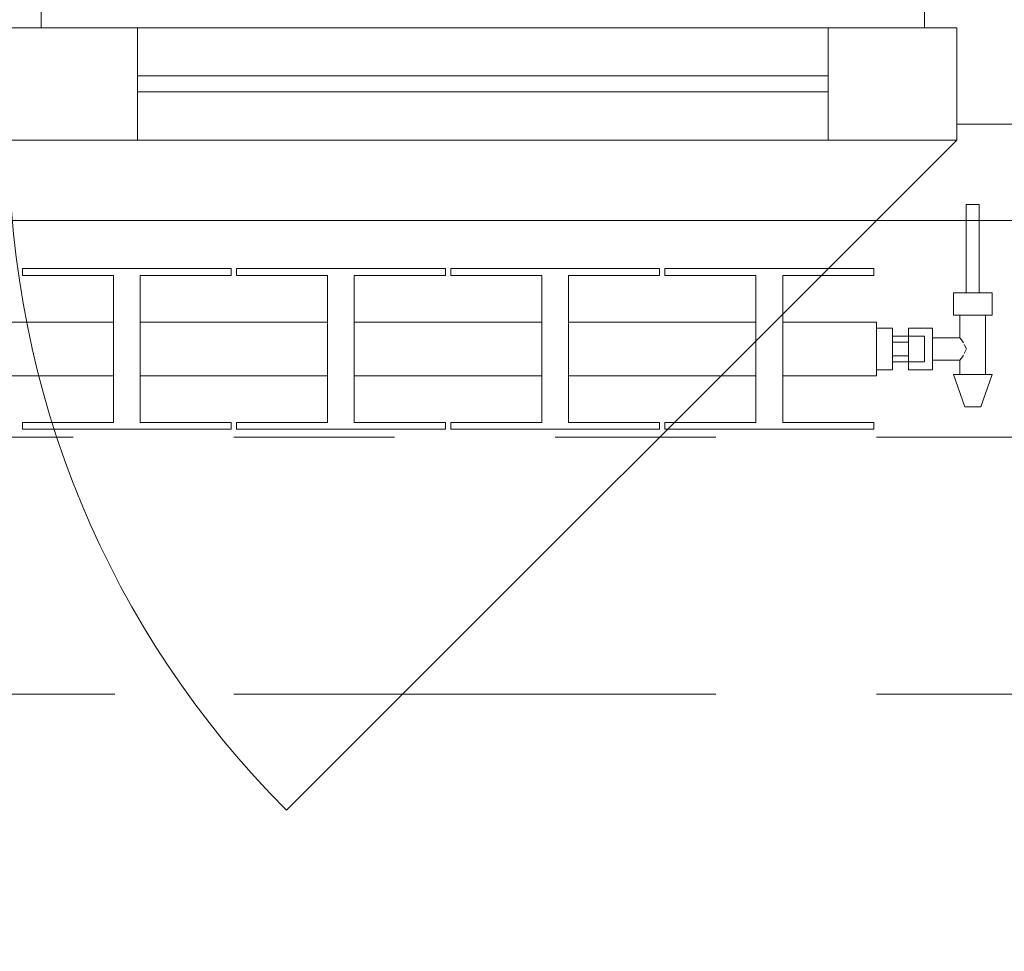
# Model space of a CAD drawing. Header units: metres. Extents: x -3.6 to 84.5, y -11 to 16.8.
# Tile 92 of 256: x 2.847 to 3.46, y 12.99 to 13.57. Entities that reach past the tile are written whole.
import ezdxf

# ---------------------------------------------------------------- set-up
doc = ezdxf.new("R2010")
doc.units = ezdxf.units.M
doc.header["$MEASUREMENT"] = 0
for name, pattern in [('Achse', [0.2, 0.1, -0.05, 0, -0.05]), ('Strichlinie doppelt', [0.546806, 0.264583, -0.105833, 0.070556, -0.105833]), ('Strichlinie eng', [0.115, 0.075, -0.04]), ('Untersicht', [0.1, 0.075, -0.025]), ('Wipeout_Contour', [1, 0, -1])]:
    doc.linetypes.add(name, pattern=pattern)
for name, color, linetype in [('152 - Bemaßung_ Beschriftung.Ausbau', 7, 'Continuous'), ('451 - Universal.Achsen Raster', 7, 'Continuous'), ('604 - Struktur.Wand Aussen', 7, 'Continuous'), ('608 - Struktur.Träger', 7, 'Continuous'), ('650 - Abdeckung.Fußboden Aufbau', 7, 'Continuous'), ('801 - HKLSE.Heizung_ Klima_ Lüftung', 7, 'Continuous')]:
    doc.layers.add(name, color=color, linetype=linetype)
doc.styles.add('ERSTELLTER_STIL_2', font='txt')
doc.dimstyles.new('ERSTELLTER_STIL__1', dxfattribs={"dimtxt": 0.1, "dimasz": 0.0532, "dimexe": 0.18, "dimexo": 0.0625, "dimgap": 0, "dimtad": 1, "dimzin": 0, "dimdsep": 46, "dimtxsty": 'ERSTELLTER_STIL_2', "dimblk": 'ARROWHEAD_2', "dimblk1": 'ARROWHEAD_2', "dimblk2": 'ARROWHEAD_2', "dimcen": 0.09, "dimse1": 1, "dimse2": 1, "dimclrd": 7, "dimclre": 7, "dimclrt": 7, "dimazin": 0, "dimtfac": 1, "dimtdec": 4, "dimtmove": 0, "dimatfit": 3, "dimfxl": 1, "dimtolj": 1, "dimtzin": 0, "dimarcsym": 0})
doc.dimstyles.new('ERSTELLTER_STIL__3', dxfattribs={"dimtxt": 0.1, "dimasz": 0.0532, "dimexe": 0.18, "dimexo": 0.0625, "dimgap": 0, "dimtad": 1, "dimtih": 1, "dimtoh": 1, "dimzin": 0, "dimdsep": 46, "dimtxsty": 'ERSTELLTER_STIL_2', "dimblk": 'ARROWHEAD_2', "dimblk1": 'ARROWHEAD_2', "dimblk2": 'ARROWHEAD_2', "dimcen": 0.09, "dimse1": 1, "dimse2": 1, "dimclrd": 7, "dimclre": 7, "dimclrt": 7, "dimazin": 0, "dimtfac": 1, "dimtdec": 4, "dimtmove": 0, "dimatfit": 3, "dimfxl": 1, "dimtolj": 1, "dimtzin": 0, "dimarcsym": 0})

# ---------------------------------------------------------------- blocks, each defined once
blk = doc.blocks.new('*D363')
at = {"layer": '152 - Bemaßung_ Beschriftung.Ausbau', "color": 7, "linetype": 'Continuous', "lineweight": 5}
for p, q in [((0.225, 15.3025), (0.225, 15.4075)), ((7.67, 15.3025), (7.67, 15.4075)), ((0.24521, 15.39), (0.20479, 15.32)), ((7.69021, 15.39), (7.64979, 15.32)), ((-0.015, 15.355), (0.225, 15.355)), ((0.225, 15.355), (7.67, 15.355)), ((7.67, 15.355), (7.8, 15.355))]:
    blk.add_line(p, q, dxfattribs=at)
at = {"layer": '152 - Bemaßung_ Beschriftung.Ausbau', "color": 7, "lineweight": 5, "char_height": 0.1, "attachment_point": 7, "style": 'ERSTELLTER_STIL_2'}
for s, insert in [('\\A1;{\\pql;\\fArial|b0|i0|c0|p38;7,44\\fArial|b0|i0|c0|p38;\\A1{\\H.66x;\\S5^  ;}}', (3.71354, 15.35559)), ('\\A1;{\\pql;\\fArial|b0|i0|c0|p38;13}', (7.498, 15.375))]:
    blk.add_mtext(s, dxfattribs=dict(at, insert=insert))
blk = doc.blocks.new('ARROWHEAD_2')
at = {"color": 0, "linetype": 'Continuous', "lineweight": 0}
for p, q in [((-0.378, -0.655), (0.378, 0.655)), ((0, 0), (-1, 0))]:
    blk.add_line(p, q, dxfattribs=at)
blk = doc.blocks.new('*D399')
at = {"layer": '152 - Bemaßung_ Beschriftung.Ausbau', "color": 7, "linetype": 'Continuous', "lineweight": 5}
for p, q in [((0.67999, 15.8025), (0.67999, 15.9075)), ((3.97999, 15.8025), (3.97999, 15.9075)), ((0.7002, 15.89), (0.65978, 15.82)), ((4.0002, 15.89), (3.95978, 15.82)), ((0.37999, 15.855), (0.67999, 15.855)), ((0.67999, 15.855), (3.97999, 15.855)), ((3.97999, 15.855), (4.27999, 15.855))]:
    blk.add_line(p, q, dxfattribs=at)
at = {"layer": '152 - Bemaßung_ Beschriftung.Ausbau', "color": 7, "lineweight": 5, "insert": (2.19696, 15.875), "char_height": 0.1, "attachment_point": 7, "style": 'ERSTELLTER_STIL_2'}
blk.add_mtext('\\A1;{\\pql;\\fArial|b0|i0|c0|p38;3,30}', dxfattribs=at)
blk = doc.blocks.new('*D476')
at = {"layer": '152 - Bemaßung_ Beschriftung.Ausbau', "color": 7, "linetype": 'Continuous', "lineweight": 5}
for p, q in [((-2.175, 13.455), (-2.175, 13.695)), ((-2.21, 13.47521), (-2.14, 13.43479)), ((-2.14, 13.42978), (-2.21, 13.47019)), ((-2.1225, 13.455), (-2.2275, 13.455)), ((-2.175, 13.44998), (-2.175, 13.455))]:
    blk.add_line(p, q, dxfattribs=at)
blk = doc.blocks.new('*D477')
at = {"layer": '152 - Bemaßung_ Beschriftung.Ausbau', "color": 7, "linetype": 'Continuous', "lineweight": 5}
for p, q in [((-2.175, 13.695), (-2.175, 13.845)), ((-2.21, 13.71521), (-2.14, 13.67479)), ((-2.1225, 13.695), (-2.2275, 13.695)), ((-2.175, 13.455), (-2.175, 13.695)), ((-2.21, 13.47521), (-2.14, 13.43479)), ((-2.14, 13.42978), (-2.21, 13.47019))]:
    blk.add_line(p, q, dxfattribs=at)
at = {"layer": '152 - Bemaßung_ Beschriftung.Ausbau', "color": 7, "lineweight": 5, "insert": (-2.195, 13.49911), "char_height": 0.1, "attachment_point": 7, "rotation": 90, "style": 'ERSTELLTER_STIL_2'}
blk.add_mtext('\\A1;{\\pql;\\fArial|b0|i0|c0|p38;24}', dxfattribs=at)
blk = doc.blocks.new('*D648')
at = {"layer": '152 - Bemaßung_ Beschriftung.Ausbau', "color": 7, "linetype": 'Continuous', "lineweight": 5}
for p, q in [((-1.675, 13.455), (-1.675, 13.695)), ((-1.71, 13.47521), (-1.64, 13.43479)), ((-1.6225, 13.455), (-1.7275, 13.455)), ((-1.675, 0.245), (-1.675, 13.455)), ((-1.71, 0.26521), (-1.64, 0.22479)), ((-1.6225, 0.245), (-1.7275, 0.245)), ((-1.675, 0.005), (-1.675, 0.245))]:
    blk.add_line(p, q, dxfattribs=at)
at = {"layer": '152 - Bemaßung_ Beschriftung.Ausbau', "color": 7, "lineweight": 5, "insert": (-1.695, 6.67903), "char_height": 0.1, "attachment_point": 7, "rotation": 90, "style": 'ERSTELLTER_STIL_2'}
blk.add_mtext('\\A1;{\\pql;\\fArial|b0|i0|c0|p38;13,21}', dxfattribs=at)
blk = doc.blocks.new('*D649')
at = {"layer": '152 - Bemaßung_ Beschriftung.Ausbau', "color": 7, "linetype": 'Continuous', "lineweight": 5}
for p, q in [((-1.675, 13.695), (-1.675, 13.845)), ((-1.71, 13.71521), (-1.64, 13.67479)), ((-1.6225, 13.695), (-1.7275, 13.695)), ((-1.675, 13.455), (-1.675, 13.695)), ((-1.71, 13.47521), (-1.64, 13.43479))]:
    blk.add_line(p, q, dxfattribs=at)
at = {"layer": '152 - Bemaßung_ Beschriftung.Ausbau', "color": 7, "lineweight": 5, "insert": (-1.695, 13.49911), "char_height": 0.1, "attachment_point": 7, "rotation": 90, "style": 'ERSTELLTER_STIL_2'}
blk.add_mtext('\\A1;{\\pql;\\fArial|b0|i0|c0|p38;24}', dxfattribs=at)

msp = doc.modelspace()

# ---------------------------------------------------------------- linework, layer by layer
at = {"layer": '451 - Universal.Achsen Raster', "color": 160, "linetype": 'Strichlinie doppelt', "lineweight": 9, "true_color": 0x3232ff}
msp.add_line((64.93502, 13.14998), (-3.175, 13.14998), dxfattribs=at)
at = {"layer": '604 - Struktur.Wand Aussen', "color": 7, "linetype": 'Continuous', "lineweight": 9}
for p, q in [((2.86, 13.575), (2.86, 13.565)), ((3.41, 13.565), (3.41, 13.575)), ((2.86, 13.565), (2.84, 13.565)), ((2.84, 13.565), (2.92, 13.565)), ((2.92, 13.565), (3.35, 13.565)), ((2.92, 13.565), (2.92, 13.495)), ((3.35, 13.495), (3.35, 13.565)), ((3.35, 13.565), (3.43, 13.565)), ((3.43, 13.565), (3.41, 13.565)), ((3.43, 13.505), (3.43, 13.565)), ((3.43, 13.565), (3.43, 13.495)), ((2.92, 13.535), (3.35, 13.535)), ((3.35, 13.525), (2.92, 13.525)), ((3.52, 13.505), (3.43, 13.505)), ((2.92, 13.495), (2.84, 13.495)), ((3.35, 13.495), (2.92, 13.495)), ((3.43, 13.495), (3.35, 13.495))]:
    msp.add_line(p, q, dxfattribs=at)
at = {"layer": '608 - Struktur.Träger', "color": 7, "linetype": 'Untersicht', "lineweight": 13}
msp.add_line((0.37999, 13.30998), (11.47999, 13.30998), dxfattribs=at)
at = {"layer": '608 - Struktur.Träger', "color": 7, "linetype": 'Achse', "lineweight": 9}
msp.add_line((0.37999, 13.14998), (11.47999, 13.14998), dxfattribs=at)
at = {"layer": '650 - Abdeckung.Fußboden Aufbau', "color": 7, "linetype": 'Continuous', "lineweight": 13, "flags": 128}
msp.add_lwpolyline([(7.67, 12.98998), (7.56999, 12.98998), (7.56999, 13.445), (4.28999, 13.445), (4.28999, 12.98998), (3.97015, 12.98998), (3.97015, 13.445), (0.68999, 13.445), (0.68999, 12.98998), (0.235, 12.98998), (0.235, 8.50998), (0.68999, 8.50998), (0.68999, 8.08998), (0.235, 8.08998), (0.235, 6.00998), (0.68999, 6.00998), (0.68999, 5.18998), (0.235, 5.18998)], dxfattribs=at)

# ---------------------------------------------------------------- next in the draw order: wipeouts: each hides what was drawn before it
at = {"color": 254, "linetype": 'Wipeout_Contour', "lineweight": 0, "ltscale": 3313.177589}
msp.add_wipeout([(1.37999, 13.38167), (1.37999, 13.34833), (1.43832, 13.34833), (1.43832, 13.31917), (1.38166, 13.31917), (1.38166, 13.315), (1.51166, 13.315), (1.51166, 13.31917), (1.45499, 13.31917), (1.45499, 13.34833), (1.57166, 13.34833), (1.57166, 13.31917), (1.51499, 13.31917), (1.51499, 13.315), (1.64499, 13.315), (1.64499, 13.31917), (1.58832, 13.31917), (1.58832, 13.34833), (1.70499, 13.34833), (1.70499, 13.31917), (1.64832, 13.31917), (1.64832, 13.315), (1.77832, 13.315), (1.77832, 13.31917), (1.72166, 13.31917), (1.72166, 13.34833), (1.83832, 13.34833), (1.83832, 13.31917), (1.78166, 13.31917), (1.78166, 13.315), (1.91166, 13.315), (1.91166, 13.31917), (1.85499, 13.31917), (1.85499, 13.34833), (1.97166, 13.34833), (1.97166, 13.31917), (1.91499, 13.31917), (1.91499, 13.315), (2.04499, 13.315), (2.04499, 13.31917), (1.98832, 13.31917), (1.98832, 13.34833), (2.10499, 13.34833), (2.10499, 13.31917), (2.04832, 13.31917), (2.04832, 13.315), (2.17832, 13.315), (2.17832, 13.31917), (2.12166, 13.31917), (2.12166, 13.34833), (2.23832, 13.34833), (2.23832, 13.31917), (2.18166, 13.31917), (2.18166, 13.315), (2.31166, 13.315), (2.31166, 13.31917), (2.25499, 13.31917), (2.25499, 13.34833), (2.37166, 13.34833), (2.37166, 13.31917), (2.31499, 13.31917), (2.31499, 13.315), (2.44499, 13.315), (2.44499, 13.31917), (2.38832, 13.31917), (2.38832, 13.34833), (2.50499, 13.34833), (2.50499, 13.31917), (2.44832, 13.31917), (2.44832, 13.315), (2.57832, 13.315), (2.57832, 13.31917), (2.52166, 13.31917), (2.52166, 13.34833), (2.63832, 13.34833), (2.63832, 13.31917), (2.58166, 13.31917), (2.58166, 13.315), (2.71166, 13.315), (2.71166, 13.31917), (2.65499, 13.31917), (2.65499, 13.34833), (2.77166, 13.34833), (2.77166, 13.31917), (2.71499, 13.31917), (2.71499, 13.315), (2.84499, 13.315), (2.84499, 13.31917), (2.78832, 13.31917), (2.78832, 13.34833), (2.90499, 13.34833), (2.90499, 13.31917), (2.84832, 13.31917), (2.84832, 13.315), (2.97832, 13.315), (2.97832, 13.31917), (2.92166, 13.31917), (2.92166, 13.34833), (3.03832, 13.34833), (3.03832, 13.31917), (2.98166, 13.31917), (2.98166, 13.315), (3.11166, 13.315), (3.11166, 13.31917), (3.05499, 13.31917), (3.05499, 13.34833), (3.17166, 13.34833), (3.17166, 13.31917), (3.11499, 13.31917), (3.11499, 13.315), (3.24499, 13.315), (3.24499, 13.31917), (3.18832, 13.31917), (3.18832, 13.34833), (3.30499, 13.34833), (3.30499, 13.31917), (3.24832, 13.31917), (3.24832, 13.315), (3.37832, 13.315), (3.37832, 13.31917), (3.32166, 13.31917), (3.32166, 13.34833), (3.37999, 13.34833), (3.37999, 13.38167), (3.32166, 13.38167), (3.32166, 13.41083), (3.37832, 13.41083), (3.37832, 13.415), (3.24832, 13.415), (3.24832, 13.41083), (3.30499, 13.41083), (3.30499, 13.38167), (3.18832, 13.38167), (3.18832, 13.41083), (3.24499, 13.41083), (3.24499, 13.415), (3.11499, 13.415), (3.11499, 13.41083), (3.17166, 13.41083), (3.17166, 13.38167), (3.05499, 13.38167), (3.05499, 13.41083), (3.11166, 13.41083), (3.11166, 13.415), (2.98166, 13.415), (2.98166, 13.41083), (3.03832, 13.41083), (3.03832, 13.38167), (2.92166, 13.38167), (2.92166, 13.41083), (2.97832, 13.41083), (2.97832, 13.415), (2.84832, 13.415), (2.84832, 13.41083), (2.90499, 13.41083), (2.90499, 13.38167), (2.78832, 13.38167), (2.78832, 13.41083), (2.84499, 13.41083), (2.84499, 13.415), (2.71499, 13.415), (2.71499, 13.41083), (2.77166, 13.41083), (2.77166, 13.38167), (2.65499, 13.38167), (2.65499, 13.41083), (2.71166, 13.41083), (2.71166, 13.415), (2.58166, 13.415), (2.58166, 13.41083), (2.63832, 13.41083), (2.63832, 13.38167), (2.52166, 13.38167), (2.52166, 13.41083), (2.57832, 13.41083), (2.57832, 13.415), (2.44832, 13.415), (2.44832, 13.41083), (2.50499, 13.41083), (2.50499, 13.38167), (2.38832, 13.38167), (2.38832, 13.41083), (2.44499, 13.41083), (2.44499, 13.415), (2.31499, 13.415), (2.31499, 13.41083), (2.37166, 13.41083), (2.37166, 13.38167), (2.25499, 13.38167), (2.25499, 13.41083), (2.31166, 13.41083), (2.31166, 13.415), (2.18166, 13.415), (2.18166, 13.41083), (2.23832, 13.41083), (2.23832, 13.38167), (2.12166, 13.38167), (2.12166, 13.41083), (2.17832, 13.41083), (2.17832, 13.415), (2.04832, 13.415), (2.04832, 13.41083), (2.10499, 13.41083), (2.10499, 13.38167), (1.98832, 13.38167), (1.98832, 13.41083), (2.04499, 13.41083), (2.04499, 13.415), (1.91499, 13.415), (1.91499, 13.41083), (1.97166, 13.41083), (1.97166, 13.38167), (1.85499, 13.38167), (1.85499, 13.41083), (1.91166, 13.41083), (1.91166, 13.415), (1.78166, 13.415), (1.78166, 13.41083), (1.83832, 13.41083), (1.83832, 13.38167), (1.72166, 13.38167), (1.72166, 13.41083), (1.77832, 13.41083), (1.77832, 13.415), (1.64832, 13.415), (1.64832, 13.41083), (1.70499, 13.41083), (1.70499, 13.38167), (1.58832, 13.38167), (1.58832, 13.41083), (1.64499, 13.41083), (1.64499, 13.415), (1.51499, 13.415), (1.51499, 13.41083), (1.57166, 13.41083), (1.57166, 13.38167), (1.45499, 13.38167), (1.45499, 13.41083), (1.51166, 13.41083), (1.51166, 13.415), (1.38166, 13.415), (1.38166, 13.41083), (1.43832, 13.41083), (1.43832, 13.38167)], dxfattribs=at).dxf.layer = '801 - HKLSE.Heizung_ Klima_ Lüftung'

# ---------------------------------------------------------------- next in the draw order: linework, layer by layer
at = {"layer": '604 - Struktur.Wand Aussen', "color": 7, "linetype": 'Continuous', "lineweight": 9}
msp.add_arc((3.43, 13.495), 0.59, 180, 225, dxfattribs=at)
at = {"layer": '801 - HKLSE.Heizung_ Klima_ Lüftung', "color": 7, "linetype": 'Continuous', "lineweight": 5}
for p, q in [((2.97832, 13.415), (2.84832, 13.415)), ((2.84832, 13.415), (2.84832, 13.41083)), ((2.97832, 13.41083), (2.97832, 13.415)), ((2.97832, 13.41083), (2.97832, 13.415)), ((2.98166, 13.415), (2.98166, 13.41083)), ((3.11166, 13.415), (2.98166, 13.415)), ((2.98166, 13.415), (2.98166, 13.41083)), ((3.11166, 13.41083), (3.11166, 13.415)), ((3.11499, 13.415), (3.11499, 13.41083)), ((3.24499, 13.415), (3.11499, 13.415)), ((3.11499, 13.415), (3.11499, 13.41083)), ((3.24499, 13.41083), (3.24499, 13.415)), ((3.24499, 13.41083), (3.24499, 13.415)), ((3.24832, 13.415), (3.24832, 13.41083)), ((3.24832, 13.415), (3.24832, 13.41083)), ((2.84832, 13.41083), (2.90499, 13.41083)), ((2.90499, 13.41083), (2.90499, 13.31917)), ((2.92166, 13.31917), (2.92166, 13.41083)), ((2.92166, 13.41083), (2.97832, 13.41083)), ((2.98166, 13.41083), (3.03832, 13.41083)), ((3.03832, 13.41083), (3.03832, 13.31917)), ((3.05499, 13.31917), (3.05499, 13.41083)), ((3.05499, 13.41083), (3.11166, 13.41083)), ((3.11499, 13.41083), (3.17166, 13.41083)), ((3.17166, 13.41083), (3.17166, 13.31917)), ((3.18832, 13.31917), (3.18832, 13.41083)), ((3.18832, 13.41083), (3.24499, 13.41083)), ((3.24832, 13.41083), (3.30499, 13.41083)), ((3.30499, 13.41083), (3.30499, 13.31917)), ((3.32166, 13.31917), (3.32166, 13.41083)), ((2.78832, 13.38167), (2.90499, 13.38167)), ((2.92166, 13.38167), (3.03832, 13.38167)), ((3.05499, 13.38167), (3.17166, 13.38167)), ((3.18832, 13.38167), (3.30499, 13.38167)), ((2.78832, 13.34833), (2.90499, 13.34833)), ((2.92166, 13.34833), (3.03832, 13.34833)), ((3.05499, 13.34833), (3.17166, 13.34833)), ((3.18832, 13.34833), (3.30499, 13.34833)), ((2.90499, 13.31917), (2.84832, 13.31917)), ((2.84832, 13.31917), (2.84832, 13.315)), ((2.84832, 13.315), (2.97832, 13.315)), ((2.84832, 13.315), (2.97832, 13.315)), ((2.97832, 13.31917), (2.92166, 13.31917)), ((2.97832, 13.315), (2.97832, 13.31917)), ((2.97832, 13.315), (2.97832, 13.31917)), ((2.98166, 13.31917), (2.98166, 13.315)), ((3.03832, 13.31917), (2.98166, 13.31917)), ((2.98166, 13.31917), (2.98166, 13.315)), ((2.98166, 13.315), (3.11166, 13.315)), ((2.98166, 13.315), (3.11166, 13.315)), ((3.11166, 13.31917), (3.05499, 13.31917)), ((3.11166, 13.315), (3.11166, 13.31917)), ((3.11499, 13.31917), (3.11499, 13.315)), ((3.17166, 13.31917), (3.11499, 13.31917)), ((3.11499, 13.31917), (3.11499, 13.315)), ((3.11499, 13.315), (3.24499, 13.315)), ((3.11499, 13.315), (3.24499, 13.315)), ((3.24499, 13.31917), (3.18832, 13.31917)), ((3.24499, 13.315), (3.24499, 13.31917)), ((3.24499, 13.315), (3.24499, 13.31917)), ((3.24832, 13.31917), (3.24832, 13.315)), ((3.30499, 13.31917), (3.24832, 13.31917)), ((3.24832, 13.31917), (3.24832, 13.315)), ((3.24832, 13.315), (3.37832, 13.315)), ((3.24832, 13.315), (3.37832, 13.315)), ((3.37832, 13.31917), (3.32166, 13.31917)), ((3.37832, 13.315), (3.37832, 13.31917))]:
    msp.add_line(p, q, dxfattribs=at)

# ---------------------------------------------------------------- next in the draw order: wipeouts: each hides what was drawn before it
at = {"color": 254, "linetype": 'Wipeout_Contour', "lineweight": 0, "ltscale": 436.66504}
msp.add_wipeout([(3.37999, 13.35201), (3.38999, 13.35201), (3.38999, 13.357), (3.39999, 13.357), (3.39999, 13.352), (3.41499, 13.352), (3.41499, 13.358), (3.43199, 13.358), (3.43199, 13.349), (3.42799, 13.349), (3.43499, 13.329), (3.44499, 13.329), (3.45199, 13.349), (3.44799, 13.349), (3.44799, 13.386), (3.45199, 13.386), (3.45199, 13.4), (3.44399, 13.4), (3.44399, 13.455), (3.43599, 13.455), (3.43599, 13.4), (3.42799, 13.4), (3.42799, 13.386), (3.43199, 13.386), (3.43199, 13.372), (3.41499, 13.372), (3.41499, 13.378), (3.39999, 13.378), (3.39999, 13.373), (3.38999, 13.373), (3.38999, 13.37799), (3.37999, 13.37799)], dxfattribs=at).dxf.layer = '801 - HKLSE.Heizung_ Klima_ Lüftung'

# ---------------------------------------------------------------- next in the draw order: linework, layer by layer
at = {"layer": '604 - Struktur.Wand Aussen', "color": 7, "linetype": 'Continuous', "lineweight": 9}
for p, q in [((3.43, 13.495), (3.01281, 13.07781)), ((3.51, 13.445), (1.13, 13.445))]:
    msp.add_line(p, q, dxfattribs=at)
at = {"layer": '604 - Struktur.Wand Aussen', "color": 7, "linetype": 'Strichlinie eng', "lineweight": 9}
msp.add_line((3.51, 13.445), (1.13, 13.445), dxfattribs=at)
at = {"layer": '801 - HKLSE.Heizung_ Klima_ Lüftung', "color": 7, "linetype": 'Continuous', "lineweight": 5}
for p, q in [((3.43599, 13.455), (3.43716, 13.455)), ((3.43599, 13.455), (3.43599, 13.4)), ((3.43716, 13.455), (3.43999, 13.455)), ((3.43999, 13.455), (3.44282, 13.455)), ((3.44282, 13.455), (3.44399, 13.455)), ((3.44399, 13.455), (3.44399, 13.4)), ((3.37832, 13.415), (3.24832, 13.415)), ((3.37832, 13.41083), (3.37832, 13.415)), ((3.32166, 13.41083), (3.37832, 13.41083)), ((3.42799, 13.4), (3.43399, 13.4)), ((3.42799, 13.4), (3.42799, 13.386)), ((3.43399, 13.4), (3.44599, 13.4)), ((3.43599, 13.4), (3.43716, 13.4)), ((3.43716, 13.4), (3.43999, 13.4)), ((3.43999, 13.4), (3.44282, 13.4)), ((3.44282, 13.4), (3.44399, 13.4)), ((3.44599, 13.4), (3.45199, 13.4)), ((3.45199, 13.4), (3.45199, 13.386)), ((3.32166, 13.38167), (3.37999, 13.38167)), ((3.37999, 13.38167), (3.37999, 13.37679)), ((3.42799, 13.386), (3.43399, 13.386)), ((3.43199, 13.386), (3.43199, 13.372)), ((3.43399, 13.386), (3.44599, 13.386)), ((3.44599, 13.386), (3.45199, 13.386)), ((3.44799, 13.386), (3.44799, 13.349)), ((3.37999, 13.37799), (3.38999, 13.37799)), ((3.37999, 13.37679), (3.37999, 13.365)), ((3.38999, 13.37799), (3.38999, 13.365)), ((3.39999, 13.373), (3.39999, 13.378)), ((3.39999, 13.378), (3.39999, 13.3715)), ((3.41499, 13.378), (3.39999, 13.378)), ((3.41499, 13.378), (3.41499, 13.3715)), ((3.39999, 13.373), (3.38999, 13.373)), ((3.38999, 13.36933), (3.39999, 13.36933)), ((3.39999, 13.373), (3.39999, 13.37066)), ((3.39999, 13.373), (3.40999, 13.373)), ((3.39999, 13.373), (3.39999, 13.37066)), ((3.39999, 13.3715), (3.39999, 13.36933)), ((3.39999, 13.37066), (3.39999, 13.365)), ((3.39999, 13.37066), (3.39999, 13.36933)), ((3.39999, 13.36933), (3.39999, 13.365)), ((3.40999, 13.373), (3.40999, 13.37066)), ((3.40999, 13.37066), (3.40999, 13.365)), ((3.43199, 13.372), (3.41499, 13.372)), ((3.41499, 13.3715), (3.41499, 13.3585)), ((3.43199, 13.372), (3.4337, 13.36995)), ((3.4337, 13.36995), (3.43422, 13.36889)), ((3.37999, 13.365), (3.37999, 13.35321)), ((3.38999, 13.365), (3.38999, 13.35201)), ((3.39999, 13.365), (3.39999, 13.36067)), ((3.39999, 13.365), (3.39999, 13.35934)), ((3.40999, 13.365), (3.40999, 13.35934)), ((3.43473, 13.36785), (3.43612, 13.365)), ((3.43612, 13.365), (3.43473, 13.36215)), ((3.38999, 13.36067), (3.39999, 13.36067)), ((3.39999, 13.357), (3.38999, 13.357)), ((3.39999, 13.36067), (3.39999, 13.3585)), ((3.39999, 13.36067), (3.39999, 13.35934)), ((3.39999, 13.35934), (3.39999, 13.357)), ((3.39999, 13.35934), (3.39999, 13.357)), ((3.39999, 13.3585), (3.39999, 13.352)), ((3.39999, 13.357), (3.40999, 13.357)), ((3.39999, 13.352), (3.39999, 13.357)), ((3.40999, 13.35934), (3.40999, 13.357)), ((3.41499, 13.3585), (3.41499, 13.352)), ((3.43199, 13.358), (3.41499, 13.358)), ((3.4337, 13.36005), (3.43199, 13.358)), ((3.43199, 13.358), (3.43199, 13.349)), ((3.43422, 13.36111), (3.4337, 13.36005)), ((3.37999, 13.35321), (3.37999, 13.34833)), ((3.37999, 13.35201), (3.38999, 13.35201)), ((3.37999, 13.35201), (3.38999, 13.35201)), ((3.37999, 13.35201), (3.38999, 13.35201)), ((3.37999, 13.35201), (3.38999, 13.35201)), ((3.41499, 13.352), (3.39999, 13.352)), ((3.32166, 13.34833), (3.37999, 13.34833)), ((3.42799, 13.349), (3.4315, 13.349)), ((3.42799, 13.349), (3.43499, 13.329)), ((3.4315, 13.349), (3.43999, 13.349)), ((3.43999, 13.349), (3.44847, 13.349)), ((3.45199, 13.349), (3.44499, 13.329)), ((3.44847, 13.349), (3.45199, 13.349)), ((3.43499, 13.329), (3.43645, 13.329)), ((3.43645, 13.329), (3.43999, 13.329)), ((3.43999, 13.329), (3.44352, 13.329)), ((3.44352, 13.329), (3.44499, 13.329))]:
    msp.add_line(p, q, dxfattribs=at)

# ---------------------------------------------------------------- next in the draw order: dimensions: what is measured, and where the dimension line sits
at = {"layer": '152 - Bemaßung_ Beschriftung.Ausbau', "color": 7, "linetype": 'Continuous', "lineweight": 5}
for base, p1, p2, picture, middle in [((3.97999, 15.855), (0.67999, 13.44998), (3.97999, 13.44998), '*D399', (2.32684, 15.925)), ((7.67, 15.355), (0.225, 6.85), (7.67, 10.7499822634), '*D363', (3.9784844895, 15.4250000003))]:
    dim = msp.add_linear_dim(base=base, p1=p1, p2=p2, dimstyle='ERSTELLTER_STIL__3', dxfattribs=at)
    dim.commit()
    dim.dimension.update_dxf_attribs({"geometry": picture, "text_midpoint": middle, "dimtype": 160})
for base, p1, p2, picture, middle in [((-2.175, 13.695), (31.13001, 13.455), (-0.015, 13.695), '*D477', (-2.245, 13.57535)), ((-1.675, 13.695), (31.13001, 13.455), (-0.015, 13.695), '*D649', (-1.745, 13.57535)), ((-2.175, 13.455), (0.37999, 13.44998), (31.13001, 13.455), '*D476', (-2.245, 13.47696)), ((-1.675, 13.455), (22.1775, 0.245), (31.13001, 13.455), '*D648', (-1.745, 6.84703))]:
    dim = msp.add_linear_dim(base=base, p1=p1, p2=p2, angle=90, dimstyle='ERSTELLTER_STIL__1', dxfattribs=at)
    dim.commit()
    dim.dimension.update_dxf_attribs({"geometry": picture, "text_midpoint": middle, "dimtype": 160, "text_rotation": 90})

doc.saveas('drawing.dxf')
